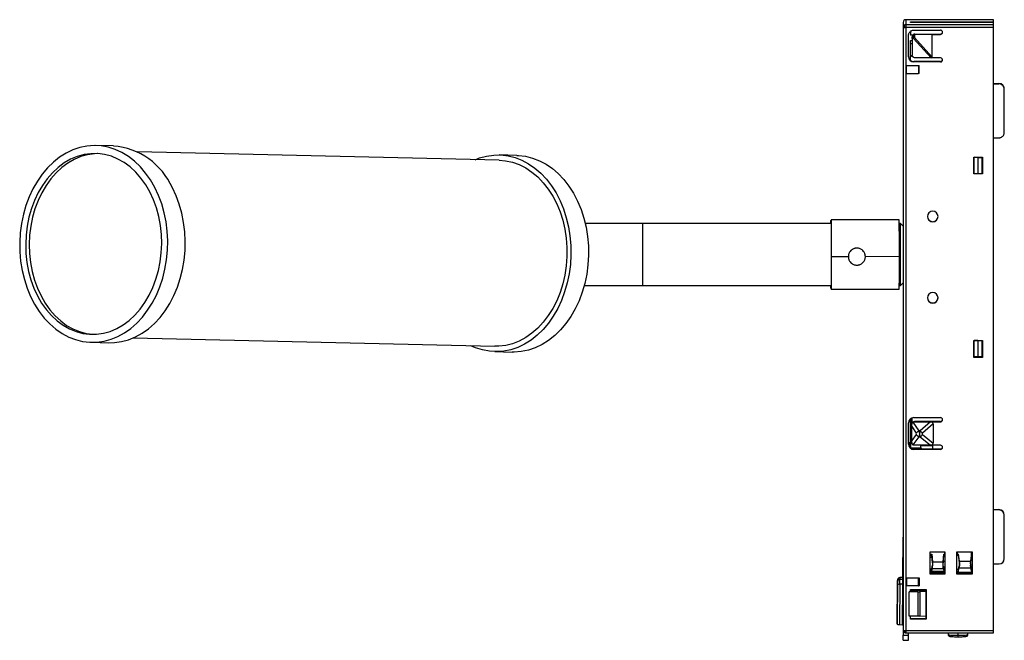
# Model space of a CAD drawing. Header units: millimetres. Extents: x -357 to -172, y -165 to -48.
import ezdxf

# ---------------------------------------------------------------- set-up
doc = ezdxf.new("R2010")
doc.units = ezdxf.units.MM

msp = doc.modelspace()

# ---------------------------------------------------------------- linework, layer by layer
at = {"color": 7, "linetype": 'Continuous', "lineweight": 25}
for p, q in [((-190.99, -48.98), (-190.99, -164.23)), ((-173.99, -48.48), (-190.49, -48.48)), ((-190.49, -48.48), (-190.49, -163.79)), ((-173.99, -49.42), (-190.49, -49.42)), ((-173.99, -49.95), (-190.49, -49.95)), ((-189.59, -48.87), (-174.99, -48.87)), ((-189.59, -49.03), (-189.59, -48.87)), ((-174.99, -49.03), (-189.59, -49.03)), ((-174.99, -48.87), (-173.99, -48.8)), ((-174.99, -48.87), (-174.99, -49.03)), ((-173.99, -49.09), (-174.99, -49.03)), ((-173.99, -163.79), (-173.99, -48.48)), ((-189.99, -55.44), (-189.99, -51.44)), ((-189.59, -50.67), (-189.59, -51.4)), ((-189.59, -51.35), (-189.16, -51.35)), ((-189.19, -51.4), (-189.59, -51.4)), ((-189.29, -51.84), (-189.29, -51.68)), ((-189.09, -51.42), (-189.08, -51.84)), ((-188.99, -50.45), (-183.99, -50.45)), ((-188.9, -51.34), (-188.9, -51.84)), ((-188.79, -51.18), (-188.79, -51.32)), ((-188.79, -51.18), (-183.99, -51.18)), ((-185.59, -51.24), (-188.79, -51.32)), ((-185.59, -51.24), (-185.59, -55.46)), ((-185.59, -51.24), (-183.99, -51.24)), ((-183.99, -51.24), (-183.99, -51.18)), ((-189.59, -52.4), (-189.29, -52.39)), ((-189.59, -56.17), (-189.59, -52.4)), ((-189.59, -52.97), (-189.29, -52.96)), ((-189.08, -51.84), (-189.29, -51.84)), ((-189.08, -52), (-189.29, -52)), ((-189.29, -52), (-189.29, -55.15)), ((-185.75, -55.63), (-189.08, -52)), ((-188.9, -51.84), (-185.59, -55.46)), ((-190.49, -57.12), (-187.99, -57.12)), ((-190.49, -57.13), (-190.39, -57.13)), ((-190.39, -58.63), (-190.39, -57.13)), ((-188.09, -57.13), (-190.39, -57.13)), ((-188.99, -56.37), (-188.99, -56.43)), ((-183.99, -56.37), (-188.99, -56.37)), ((-183.99, -56.43), (-188.99, -56.43)), ((-183.99, -55.63), (-188.79, -55.63)), ((-188.09, -57.13), (-188.09, -58.63)), ((-188.09, -57.13), (-187.99, -57.13)), ((-187.99, -58.62), (-187.99, -57.12)), ((-183.99, -56.43), (-183.99, -56.37)), ((-190.39, -58.63), (-190.49, -58.62)), ((-190.39, -58.63), (-188.09, -58.63)), ((-187.99, -58.62), (-188.09, -58.63)), ((-173.99, -60.49), (-172.99, -60.49)), ((-173.99, -60.54), (-172.99, -60.54)), ((-172.99, -60.54), (-172.99, -60.49)), ((-171.99, -69.69), (-171.99, -61.49)), ((-339.42, -72.23), (-342.71, -72.15)), ((-173.99, -70.69), (-172.99, -70.69)), ((-266.94, -74.91), (-334.93, -73.33)), ((-263.62, -73.99), (-266.91, -73.91)), ((-177.69, -74.3), (-176.09, -74.3)), ((-177.69, -77.49), (-177.69, -74.3)), ((-177.68, -77.44), (-177.68, -74.3)), ((-177.68, -74.35), (-176.19, -74.35)), ((-176.94, -74.4), (-177.68, -74.35)), ((-176.94, -74.4), (-176.94, -77.39)), ((-176.94, -74.4), (-176.19, -74.4)), ((-176.19, -74.35), (-176.19, -77.39)), ((-176.1, -74.3), (-176.1, -77.44)), ((-176.09, -74.3), (-176.09, -77.49)), ((-177.68, -77.44), (-177.69, -77.49)), ((-176.09, -77.49), (-177.69, -77.49)), ((-177.68, -77.35), (-176.94, -77.39)), ((-176.1, -77.44), (-177.68, -77.44)), ((-176.94, -77.39), (-176.19, -77.39)), ((-176.09, -77.49), (-176.1, -77.44)), ((-204.56, -86.79), (-250.75, -86.79)), ((-239.99, -86.79), (-239.99, -98.49)), ((-191.76, -86.14), (-204.56, -86.14)), ((-191.49, -86.79), (-191.74, -86.79)), ((-190.99, -87.29), (-191.49, -86.79)), ((-191.49, -98.49), (-191.49, -86.79)), ((-201.3, -93.05), (-204.5, -93.05)), ((-191.7, -93.04), (-198.1, -93.05)), ((-199.7, -94.63), (-199.71, -94.58)), ((-191.49, -98.49), (-190.99, -97.99)), ((-250.95, -98.49), (-204.56, -98.49)), ((-204.55, -99.14), (-191.75, -99.14)), ((-191.73, -98.49), (-191.49, -98.49)), ((-343.57, -109.14), (-340.27, -109.22)), ((-335.74, -108.32), (-267.75, -109.9)), ((-177.69, -108.78), (-176.09, -108.78)), ((-177.69, -111.97), (-177.69, -108.78)), ((-177.68, -111.92), (-177.68, -108.78)), ((-177.68, -108.78), (-176.19, -108.78)), ((-176.94, -108.83), (-177.68, -108.78)), ((-176.94, -108.83), (-176.94, -111.82)), ((-176.94, -108.83), (-176.19, -108.83)), ((-176.19, -108.78), (-176.19, -111.82)), ((-176.1, -108.78), (-176.1, -111.92)), ((-176.09, -108.78), (-176.09, -111.97)), ((-267.77, -110.9), (-264.48, -110.98)), ((-177.69, -111.97), (-177.68, -111.92)), ((-176.09, -111.97), (-177.69, -111.97)), ((-177.68, -111.78), (-176.94, -111.82)), ((-176.1, -111.92), (-177.68, -111.92)), ((-176.94, -111.82), (-176.19, -111.82)), ((-176.09, -111.97), (-176.1, -111.92)), ((-189.59, -123.69), (-189.59, -128.4)), ((-189.39, -123.59), (-189.39, -124.52)), ((-188.99, -123.3), (-183.99, -123.3)), ((-189.99, -128.29), (-189.99, -124.3)), ((-189.69, -124.05), (-189.69, -128.04)), ((-189.39, -124.99), (-188.56, -126.25)), ((-189.39, -127.63), (-189.39, -124.99)), ((-187.99, -125.8), (-189.09, -124.14)), ((-188.89, -124.04), (-188.89, -124.1)), ((-183.99, -124.04), (-188.89, -124.04)), ((-188.89, -124.1), (-183.99, -124.1)), ((-187.79, -125.8), (-187.99, -125.8)), ((-185.85, -124.1), (-187.79, -125.8)), ((-185.39, -124.5), (-187.39, -126.26)), ((-185.39, -124.5), (-185.39, -128.09)), ((-183.99, -124.1), (-183.99, -124.04)), ((-189.59, -126.69), (-189.39, -126.69)), ((-189.39, -126.74), (-189.59, -126.74)), ((-188.56, -126.47), (-189.39, -127.63)), ((-189.09, -128.45), (-187.99, -126.93)), ((-187.99, -126.93), (-187.79, -126.93)), ((-187.96, -126.38), (-187.86, -126.38)), ((-187.79, -126.93), (-185.85, -128.49)), ((-187.39, -126.48), (-185.39, -128.09)), ((-189.59, -128.86), (-189.59, -129.03)), ((-187.59, -129.02), (-189.59, -129.04)), ((-188.99, -129.23), (-188.99, -129.29)), ((-183.99, -129.23), (-188.99, -129.23)), ((-183.99, -129.29), (-188.99, -129.29)), ((-183.99, -128.49), (-188.89, -128.49)), ((-187.78, -129.02), (-187.69, -128.93)), ((-187.73, -128.97), (-187.59, -128.97)), ((-187.69, -128.93), (-187.69, -128.49)), ((-185.44, -128.6), (-187.69, -128.62)), ((-187.59, -128.97), (-187.59, -129.02)), ((-185.44, -129.23), (-185.44, -128.6)), ((-183.99, -129.29), (-183.99, -129.23)), ((-173.99, -140.6), (-172.99, -140.6)), ((-172.99, -140.67), (-172.99, -140.6)), ((-172.99, -140.67), (-173.99, -140.67)), ((-171.99, -149.82), (-171.99, -141.6)), ((-191.06, -153.39), (-190.99, -145.79)), ((-191.06, -153.63), (-190.99, -146.03)), ((-185.94, -148.55), (-183.14, -148.55)), ((-185.94, -152.75), (-185.94, -148.55)), ((-185.92, -152.67), (-185.92, -148.55)), ((-185.64, -149.07), (-185.92, -149.07)), ((-185.64, -149.22), (-185.92, -149.22)), ((-185.92, -149.24), (-185.64, -149.25)), ((-185.6, -149.62), (-185.92, -149.52)), ((-185.6, -149.69), (-185.92, -149.59)), ((-185.64, -149), (-185.51, -150.4)), ((-185.64, -149.22), (-185.63, -149.26)), ((-185.51, -150.61), (-185.63, -149.26)), ((-183.47, -150.4), (-183.34, -149)), ((-183.47, -150.61), (-183.34, -149.26)), ((-183.35, -149.31), (-183.14, -149.31)), ((-183.26, -149.07), (-183.34, -149.07)), ((-183.26, -149.22), (-183.34, -149.22)), ((-183.34, -149.22), (-183.34, -149.26)), ((-183.26, -148.54), (-183.26, -149.22)), ((-183.26, -149.22), (-183.14, -149.22)), ((-183.14, -148.55), (-183.14, -152.75)), ((-180.89, -148.55), (-178.04, -148.55)), ((-180.89, -152.75), (-180.89, -148.55)), ((-180.76, -149.22), (-180.76, -148.55)), ((-180.61, -149.07), (-180.76, -149.07)), ((-180.61, -149.22), (-180.76, -149.22)), ((-180.43, -150.31), (-180.61, -148.96)), ((-180.44, -150.52), (-180.61, -149.2)), ((-178.15, -148.67), (-178.34, -150.31)), ((-178.15, -148.88), (-178.34, -150.52)), ((-178.19, -148.55), (-178.19, -148.97)), ((-178.19, -149.22), (-178.19, -149.21)), ((-178.19, -149.22), (-178.19, -149.22)), ((-178.15, -148.55), (-178.15, -148.67)), ((-178.15, -148.67), (-178.15, -148.88)), ((-178.06, -148.55), (-178.06, -152.67)), ((-178.04, -148.55), (-178.04, -152.75)), ((-185.55, -151.67), (-185.7, -152.16)), ((-185.7, -152.16), (-185.66, -151.7)), ((-185.55, -151.31), (-185.66, -151.7)), ((-185.55, -151.31), (-185.55, -151.67)), ((-185.55, -151.67), (-183.43, -151.67)), ((-185.52, -151.56), (-185.52, -151.25)), ((-185.51, -150.4), (-183.47, -150.4)), ((-185.51, -150.61), (-185.51, -150.4)), ((-183.47, -150.4), (-183.47, -150.61)), ((-183.45, -151.56), (-183.45, -151.25)), ((-183.14, -150.39), (-183.44, -150.29)), ((-183.14, -150.45), (-183.44, -150.36)), ((-183.43, -151.67), (-183.43, -151.31)), ((-183.43, -151.31), (-183.32, -151.7)), ((-183.28, -152.16), (-183.43, -151.67)), ((-183.28, -152.16), (-183.32, -151.7)), ((-180.65, -151.85), (-180.45, -151.22)), ((-180.65, -152.21), (-180.45, -151.58)), ((-180.45, -151.22), (-180.45, -151.58)), ((-180.45, -151.58), (-178.33, -151.58)), ((-180.44, -150.52), (-180.43, -150.31)), ((-180.43, -150.31), (-178.34, -150.31)), ((-180.4, -151.3), (-180.41, -151.06)), ((-180.4, -150.75), (-180.4, -150.72)), ((-178.09, -151.03), (-178.37, -151.03)), ((-178.34, -150.31), (-178.34, -150.52)), ((-178.33, -151.22), (-178.33, -151.58)), ((-178.33, -151.22), (-178.15, -151.85)), ((-178.33, -151.58), (-178.15, -152.21)), ((-178.32, -150.77), (-178.26, -151.01)), ((-178.31, -151.28), (-178.09, -151.28)), ((-173.99, -150.83), (-172.97, -150.81)), ((-191.06, -153.36), (-191.6, -153.4)), ((-191.06, -153.36), (-191.6, -153.4)), ((-191.6, -153.4), (-191.6, -153.71)), ((-191.6, -153.4), (-191.6, -153.4)), ((-191.06, -153.36), (-191.06, -153.36)), ((-191.06, -153.36), (-191.06, -153.66)), ((-191.06, -153.36), (-191.06, -153.36)), ((-191.06, -153.36), (-191.06, -153.36)), ((-190.49, -153.43), (-187.99, -153.43)), ((-190.39, -153.44), (-190.49, -153.44)), ((-190.39, -153.44), (-188.09, -153.44)), ((-190.39, -153.44), (-190.39, -154.94)), ((-188.09, -153.44), (-187.99, -153.44)), ((-188.09, -154.94), (-188.09, -153.44)), ((-187.99, -153.43), (-187.99, -154.93)), ((-185.92, -152.67), (-185.94, -152.75)), ((-183.14, -152.75), (-185.94, -152.75)), ((-185.92, -152.01), (-185.69, -152.01)), ((-183.31, -152.21), (-185.92, -152.24)), ((-185.92, -152.34), (-183.39, -152.32)), ((-183.39, -152.57), (-185.92, -152.6)), ((-183.14, -152.67), (-185.92, -152.67)), ((-185.7, -152.16), (-183.28, -152.16)), ((-183.39, -152.36), (-183.13, -152.11)), ((-183.14, -152.25), (-183.39, -152.51)), ((-183.39, -152.57), (-183.39, -152.51)), ((-183.14, -152.52), (-183.39, -152.53)), ((-183.3, -151.99), (-183.22, -151.99)), ((-183.14, -151.91), (-183.22, -151.99)), ((-180.66, -152.55), (-180.89, -152.55)), ((-180.61, -152.66), (-180.89, -152.66)), ((-178.06, -152.67), (-180.89, -152.67)), ((-178.04, -152.75), (-180.89, -152.75)), ((-180.66, -152.38), (-180.65, -152.45)), ((-180.65, -151.85), (-180.65, -152.21)), ((-180.65, -151.98), (-180.65, -151.85)), ((-180.65, -152.34), (-180.65, -152.21)), ((-180.65, -152.34), (-178.15, -152.34)), ((-180.65, -152.44), (-180.65, -152.46)), ((-180.65, -152.49), (-180.65, -152.44)), ((-178.16, -152.46), (-180.65, -152.46)), ((-180.65, -152.49), (-180.65, -152.52)), ((-178.09, -152.64), (-178.2, -152.64)), ((-178.15, -151.85), (-178.15, -152.21)), ((-178.15, -152.21), (-178.15, -152.34)), ((-178.04, -152.75), (-178.06, -152.67)), ((-192.07, -154.22), (-192.14, -161.8)), ((-192.14, -162.15), (-192.07, -154.57)), ((-192.07, -153.89), (-192.07, -154.2)), ((-192.07, -153.89), (-192.07, -153.95)), ((-192.07, -154.57), (-192.07, -154.2)), ((-191.61, -154.61), (-191.68, -162.23)), ((-191.61, -154.61), (-191.6, -153.71)), ((-191.07, -154.62), (-191.61, -154.61)), ((-191.6, -153.71), (-191.06, -153.66)), ((-191.14, -162.28), (-191.07, -154.62)), ((-191.07, -154.62), (-191.06, -153.66)), ((-191.07, -154.62), (-190.99, -154.62)), ((-190.99, -153.63), (-191.06, -153.63)), ((-191.06, -153.66), (-190.99, -153.66)), ((-190.49, -154.93), (-190.39, -154.94)), ((-188.09, -154.94), (-190.39, -154.94)), ((-188.09, -154.94), (-187.99, -154.93)), ((-191.09, -156.46), (-190.99, -156.47)), ((-191.09, -156.46), (-190.99, -156.47)), ((-188.22, -156.05), (-189.84, -156.08)), ((-189.84, -156.08), (-189.82, -156.05)), ((-189.84, -160.61), (-189.84, -156.08)), ((-189.59, -155.64), (-186.69, -155.64)), ((-189.59, -156.05), (-189.59, -155.64)), ((-188.72, -155.84), (-189.59, -155.9)), ((-186.71, -155.79), (-188.72, -155.84)), ((-188.22, -156.05), (-188.22, -160.65)), ((-187.87, -156.03), (-186.76, -155.91)), ((-187.87, -156.03), (-187.87, -160.64)), ((-186.76, -155.91), (-186.71, -155.91)), ((-186.76, -155.91), (-186.76, -160.55)), ((-186.71, -155.64), (-186.71, -161.15)), ((-186.69, -155.64), (-186.69, -161.23)), ((-191.11, -159.17), (-190.99, -159.16)), ((-188.22, -160.65), (-189.84, -160.61)), ((-189.59, -161.23), (-189.59, -160.62)), ((-187.87, -160.64), (-186.76, -160.55)), ((-186.76, -160.55), (-186.71, -160.55)), ((-192.14, -161.8), (-192.14, -162.15)), ((-191.68, -162.23), (-191.14, -162.28)), ((-190.99, -162.28), (-191.14, -162.28)), ((-189.59, -161.05), (-186.71, -161)), ((-186.69, -161.23), (-189.59, -161.23)), ((-186.71, -161.15), (-188.05, -161.15)), ((-186.69, -161.23), (-186.71, -161.15)), ((-190.99, -164.23), (-189.99, -164.23)), ((-190.49, -163.32), (-173.99, -163.32)), ((-190.49, -163.79), (-173.99, -163.79)), ((-189.99, -164.23), (-189.99, -163.79)), ((-182.54, -163.79), (-182.54, -164.11)), ((-180.69, -164.51), (-180.69, -163.79)), ((-178.84, -164.11), (-178.84, -163.79)), ((-190.99, -165.17), (-189.99, -165.17))]:
    msp.add_line(p, q, dxfattribs=at)
at = {"color": 7, "linetype": 'Continuous', "lineweight": 25, "flags": 128}
for points in [[(-331.65, -80.02), (-332.46, -78.61), (-333.37, -77.31), (-334.37, -76.13), (-335.45, -75.09), (-336.61, -74.2), (-337.83, -73.46), (-339.09, -72.88), (-340.4, -72.47), (-341.72, -72.22), (-343.07, -72.15), (-344.41, -72.25), (-345.74, -72.52), (-347.05, -72.97), (-348.32, -73.57), (-349.54, -74.34), (-350.7, -75.26), (-351.79, -76.32), (-352.81, -77.52), (-353.73, -78.84), (-354.55, -80.26), (-355.26, -81.79), (-355.87, -83.4), (-356.35, -85.08), (-356.71, -86.8), (-356.94, -88.57), (-357.05, -90.35), (-357.02, -92.14), (-356.87, -93.91), (-356.58, -95.65), (-356.17, -97.35), (-355.64, -98.98), (-355, -100.54), (-354.24, -102), (-353.38, -103.36), (-352.42, -104.59), (-351.38, -105.7), (-350.26, -106.67), (-349.07, -107.49), (-347.83, -108.15), (-346.54, -108.64), (-345.22, -108.97), (-343.89, -109.13), (-342.54, -109.12), (-341.2, -108.93), (-339.88, -108.57), (-338.59, -108.05), (-337.34, -107.36), (-336.15, -106.52), (-335.02, -105.52), (-333.97, -104.39), (-333, -103.13), (-332.13, -101.76), (-331.36, -100.28), (-330.7, -98.71), (-330.16, -97.07), (-329.74, -95.36), (-329.44, -93.61), (-329.27, -91.84), (-329.23, -90.05), (-329.32, -88.27), (-329.54, -86.51), (-329.89, -84.79), (-330.36, -83.12), (-330.95, -81.53), (-331.65, -80.02)], [(-332.58, -80.88), (-333.36, -79.52), (-334.25, -78.28), (-335.22, -77.16), (-336.28, -76.18), (-337.4, -75.36), (-338.59, -74.68), (-339.82, -74.17), (-341.09, -73.84), (-342.38, -73.67), (-343.67, -73.68), (-344.96, -73.86), (-346.23, -74.21), (-347.47, -74.73), (-348.66, -75.42), (-349.8, -76.26), (-350.87, -77.25), (-351.86, -78.38), (-352.76, -79.63), (-353.57, -81), (-354.26, -82.46), (-354.84, -84.01), (-355.3, -85.63), (-355.64, -87.3), (-355.85, -89), (-355.92, -90.72), (-355.87, -92.44), (-355.69, -94.14), (-355.37, -95.81), (-354.93, -97.42), (-354.37, -98.96), (-353.7, -100.42), (-352.92, -101.78), (-352.03, -103.02), (-351.06, -104.13), (-350, -105.11), (-348.88, -105.94), (-347.69, -106.61), (-346.46, -107.12), (-345.19, -107.46), (-343.9, -107.63), (-342.61, -107.62), (-341.32, -107.44), (-340.05, -107.09), (-338.81, -106.56), (-337.61, -105.88), (-336.48, -105.04), (-335.41, -104.05), (-334.42, -102.92), (-333.52, -101.67), (-332.71, -100.3), (-332.02, -98.83), (-331.44, -97.29), (-330.98, -95.67), (-330.64, -94), (-330.43, -92.3), (-330.36, -90.58), (-330.41, -88.86), (-330.59, -87.16), (-330.91, -85.49), (-331.35, -83.88), (-331.91, -82.34), (-332.58, -80.88)], [(-342.42, -73.67), (-343.01, -73.69), (-344.3, -73.87), (-345.57, -74.23), (-346.81, -74.75), (-348.01, -75.43), (-349.14, -76.28), (-350.21, -77.27), (-351.2, -78.39), (-352.1, -79.65), (-352.91, -81.01), (-353.6, -82.48), (-354.18, -84.03), (-354.64, -85.64), (-354.98, -87.31), (-355.19, -89.02), (-355.26, -90.74), (-355.21, -92.46), (-355.03, -94.16), (-354.71, -95.82), (-354.28, -97.43), (-353.72, -98.98), (-353.04, -100.43), (-352.26, -101.79), (-351.37, -103.03), (-350.4, -104.15), (-349.34, -105.13), (-348.22, -105.96), (-347.03, -106.63), (-345.8, -107.14), (-344.53, -107.48), (-343.25, -107.64), (-343.2, -107.65)], [(-271.45, -74.81), (-270.6, -74.48), (-269.28, -74.13), (-267.94, -73.94), (-266.6, -73.92), (-265.26, -74.08), (-263.94, -74.41), (-262.65, -74.91), (-261.41, -75.57), (-260.23, -76.39), (-259.1, -77.35), (-258.06, -78.46), (-257.1, -79.7), (-256.24, -81.06), (-255.48, -82.52), (-254.84, -84.07), (-254.31, -85.71), (-253.9, -87.4), (-253.62, -89.14), (-253.46, -90.92), (-253.43, -92.7), (-253.54, -94.49), (-253.77, -96.25), (-254.13, -97.98), (-254.62, -99.66), (-255.22, -101.26), (-255.93, -102.79), (-256.76, -104.22), (-257.68, -105.54), (-258.69, -106.73), (-259.78, -107.8), (-260.94, -108.72), (-262.16, -109.48), (-263.43, -110.09), (-264.74, -110.53), (-266.07, -110.8), (-267.41, -110.9), (-268.76, -110.83), (-270.09, -110.59), (-271.39, -110.18), (-272.26, -109.8)], [(-263.62, -73.99), (-263.3, -74), (-261.96, -74.16), (-260.65, -74.49), (-259.36, -74.99), (-258.12, -75.65), (-256.93, -76.46), (-255.81, -77.43), (-254.77, -78.54), (-253.81, -79.78), (-252.95, -81.13), (-252.19, -82.6), (-251.54, -84.15), (-251.01, -85.78), (-250.6, -87.48), (-250.32, -89.22), (-250.16, -90.99), (-250.14, -92.78), (-250.24, -94.56), (-250.48, -96.33), (-250.84, -98.06), (-251.32, -99.73), (-251.92, -101.34), (-252.64, -102.87), (-253.46, -104.3), (-254.38, -105.62), (-255.39, -106.81), (-256.48, -107.87), (-257.65, -108.79), (-258.87, -109.56), (-260.14, -110.17), (-261.44, -110.61), (-262.78, -110.88), (-264.12, -110.98), (-264.48, -110.98)], [(-266.94, -74.91), (-265.71, -75.02), (-264.42, -75.3), (-263.16, -75.74), (-261.93, -76.36), (-260.77, -77.13), (-259.66, -78.06), (-258.64, -79.13), (-257.7, -80.33), (-256.85, -81.65), (-256.12, -83.08), (-255.49, -84.6), (-254.98, -86.19), (-254.59, -87.85), (-254.33, -89.56), (-254.2, -91.29), (-254.2, -93.04), (-254.33, -94.77), (-254.59, -96.49), (-254.97, -98.16), (-255.48, -99.78), (-256.11, -101.32), (-256.85, -102.78), (-257.69, -104.13), (-258.63, -105.36), (-259.65, -106.47), (-260.76, -107.44), (-261.92, -108.26), (-263.14, -108.92), (-264.41, -109.41), (-265.7, -109.74), (-267.01, -109.89), (-267.75, -109.9)], [(-340.27, -109.22), (-339.25, -109.19), (-337.91, -109.01), (-336.59, -108.65), (-335.3, -108.12), (-334.05, -107.44), (-332.85, -106.59), (-331.73, -105.6), (-330.67, -104.47), (-329.71, -103.21), (-328.83, -101.84), (-328.06, -100.36), (-327.41, -98.79), (-326.86, -97.14), (-326.44, -95.44), (-326.14, -93.69), (-325.97, -91.91), (-325.93, -90.13), (-326.02, -88.35), (-326.24, -86.59), (-326.59, -84.87), (-327.06, -83.2), (-327.65, -81.6), (-328.35, -80.09)], [(-204.59, -86.79), (-204.58, -86.54), (-204.57, -86.26), (-204.56, -86.15), (-204.55, -86.21), (-204.54, -86.46), (-204.54, -86.87), (-204.53, -87.44), (-204.52, -88.15), (-204.51, -88.98), (-204.51, -89.91), (-204.5, -90.92), (-204.5, -91.98), (-204.5, -93.05)], [(-204.5, -93.05), (-204.5, -94.11), (-204.5, -95.14), (-204.51, -96.09), (-204.51, -96.95), (-204.52, -97.69), (-204.53, -98.3), (-204.54, -98.75), (-204.54, -99.03), (-204.55, -99.14), (-204.56, -99.08), (-204.57, -98.83), (-204.58, -98.49)], [(-180.61, -152.67), (-180.63, -152.61), (-180.65, -152.46)], [(-178.16, -152.46), (-178.18, -152.61), (-178.2, -152.67)], [(-192.07, -154.22), (-192.07, -154.15), (-192.07, -154.09), (-192.07, -154.03), (-192.07, -153.98), (-192.07, -153.95)]]:
    msp.add_lwpolyline(points, dxfattribs=at)
at = {"color": 7, "linetype": 'Continuous', "lineweight": 25}
for centre, radius, start, end in [((-190.76, -49.04), 0.899, 255.3437, 273.1193), ((-190.58, -49.62), 0.205, 132.4275, 187.0465), ((-189.94, -49.62), 0.842, 181.8775, 202.7561), ((-190.49, -42.68), 7.27, 268.2738, 270.0374), ((-183.99, -50.84), 0.4, 0.056, 90.0559), ((-183.99, -50.78), 0.4, 269.9471, 355.4565), ((-183.99, -50.84), 0.4, 269.9441, 359.944), ((-190.12, -50.68), 1.68, 308.0925, 313.6238), ((-189.04, -49.01), 2.88, 269.2267, 270.4427), ((-189.04, -49.14), 2.76, 270.4376, 271.7122), ((-190.11, -50.69), 1.66, 313.5846, 316.3101), ((-188.99, -55.37), 0.999, 180.056, 270.0559), ((-188.99, -55.43), 0.999, 180.056, 270.0559), ((-188.99, -54.43), 1, 233.1867, 256.9716), ((-183.99, -56.03), 0.399, 269.91, 90.09), ((-183.99, -55.97), 0.4, 269.9471, 355.4565), ((-172.99, -61.49), 0.999, 0.056, 90.0559), ((-340.47, -85.43), 13.24, 23.7582, 85.4293), ((-185.44, -85.5), 1, 0.09, 179.91), ((-391.05, -91.33), 199.36, 359.5075, 1.4924), ((-185.44, -85.47), 1, 180.09, 359.91), ((-185.44, -85.5), 1, 180.09, 359.91), ((-346.32, -94.74), 154.63, 358.3709, 0.6292), ((-185.44, -100.77), 1, 0.09, 179.91), ((-185.44, -100.74), 1, 180.09, 359.91), ((-185.44, -100.77), 1, 180.09, 359.91), ((-188.99, -124.3), 0.999, 89.9441, 179.944), ((-188.89, -123.66), 0.498, 140.0856, 179.9919), ((-183.99, -123.7), 0.4, 0.056, 90.0559), ((-183.99, -123.64), 0.4, 269.9471, 355.4565), ((-183.99, -123.7), 0.4, 269.9441, 359.944), ((-189.73, -126.56), 2.51, 89.1626, 95.3536), ((-188.89, -124.54), 0.499, 89.9787, 179.9788), ((-187.29, -127.27), 1.63, 115.4932, 141.1119), ((-189.15, -127.4), 2.1, 33.0363, 49.6362), ((-187.42, -125.65), 1.41, 215.9609, 245.9944), ((-188.86, -125.58), 1.73, 308.3439, 328.4537), ((-189.76, -129.26), 1.22, 86.4823, 100.6628), ((-188.99, -128.06), 0.997, 180.0153, 233.2044), ((-188.99, -128.29), 0.999, 180.056, 270.0559), ((-188.99, -128.23), 1, 233.1917, 270.0055), ((-183.99, -128.89), 0.4, 0.056, 90.0559), ((-183.99, -128.83), 0.4, 269.9471, 355.4565), ((-183.99, -128.89), 0.4, 269.9441, 359.944), ((-172.99, -141.6), 0.999, 0.056, 90.0559), ((-172.99, -141.67), 0.999, 0.056, 90.0559), ((-172.99, -149.82), 0.999, 270.9428, 359.9453), ((-191.57, -153.9), 0.499, 94.4031, 179.4129), ((-150.87, -152.36), 29.79, 179.2753, 180.0461), ((-172.53, -152.44), 8.13, 179.2753, 180.0461), ((-170.03, -152.44), 8.13, 179.2753, 180.0461), ((-191.57, -154.2), 0.499, 94.4031, 179.4129), ((-191.7, -152.81), 1.8, 258.2684, 272.871), ((-190.61, -161.3), 2.03, 259.3372, 273.5177), ((-190.79, -163.43), 0.172, 211.0164, 273.7709), ((-190.49, -163.29), 0.5, 207.3459, 270), ((-190.76, -162.89), 0.712, 268.8843, 292.7063), ((-181.12, -156.19), 8.05, 259.8162, 273.0387), ((-180.19, -157.27), 6.97, 265.929, 281.2162)]:
    msp.add_arc(centre, radius, start, end, dxfattribs=at)
for points, knots in [([(-190.49, -48.48), (-190.62, -48.48), (-190.75, -48.53), (-190.94, -48.72), (-190.99, -48.85), (-190.99, -48.98)], [0, 0, 0, 0, 0.5, 0.5, 1, 1, 1, 1]), ([(-190.71, -49.47), (-190.73, -49.48), (-190.78, -49.5), (-190.83, -49.55), (-190.88, -49.6), (-190.93, -49.67), (-190.98, -49.78), (-190.99, -49.87), (-190.99, -49.91)], [0, 0, 0, 0, 0.1317216, 0.2602989, 0.3883485, 0.5175821, 0.7396638, 1, 1, 1, 1]), ([(-190.49, -49.42), (-190.53, -49.42), (-190.57, -49.42), (-190.63, -49.44), (-190.65, -49.44), (-190.67, -49.45), (-190.68, -49.45), (-190.7, -49.46), (-190.7, -49.46), (-190.71, -49.47)], [0, 0, 0, 0, 0.5, 0.5, 0.75, 0.75, 0.875, 0.875, 1, 1, 1, 1]), ([(-189.99, -51.44), (-189.99, -51.41), (-189.99, -51.35), (-189.97, -51.26), (-189.95, -51.16), (-189.91, -51.04), (-189.83, -50.89), (-189.7, -50.73), (-189.54, -50.6), (-189.37, -50.51), (-189.18, -50.45), (-189.05, -50.45), (-188.99, -50.45)], [0, 0, 0, 0, 0.0600993, 0.1198084, 0.179664, 0.2401991, 0.369538, 0.5001206, 0.62939, 0.7600424, 0.879663, 1, 1, 1, 1]), ([(-188.79, -51.18), (-188.92, -51.18), (-189.05, -51.23), (-189.24, -51.42), (-189.29, -51.55), (-189.29, -51.68)], [0, 0, 0, 0, 0.5, 0.5, 1, 1, 1, 1]), ([(-189.09, -51.42), (-189.1, -51.43), (-189.13, -51.46), (-189.17, -51.5), (-189.21, -51.55), (-189.25, -51.61), (-189.28, -51.71), (-189.29, -51.78), (-189.29, -51.82)], [0, 0, 0, 0, 0.1237575, 0.2472582, 0.3722075, 0.5002527, 0.7473612, 1, 1, 1, 1]), ([(-189.09, -51.42), (-189.07, -51.41), (-189.04, -51.39), (-188.99, -51.37), (-188.95, -51.35), (-188.92, -51.34), (-188.9, -51.34)], [0, 0, 0, 0, 0.268567, 0.523491, 0.7666, 1, 1, 1, 1]), ([(-189.17, -55.46), (-189.24, -55.45), (-189.4, -55.43), (-189.52, -55.33), (-189.59, -55.28)], [0, 0, 0, 0, 0.440035, 1, 1, 1, 1]), ([(-188.79, -55.63), (-188.85, -55.63), (-188.91, -55.62), (-189.04, -55.58), (-189.09, -55.54), (-189.19, -55.44), (-189.23, -55.39), (-189.28, -55.27), (-189.29, -55.2), (-189.29, -55.15)], [0, 0, 0, 0, 0.25, 0.25, 0.5, 0.5, 0.75, 0.75, 1, 1, 1, 1]), ([(-171.99, -61.54), (-171.99, -61.5), (-171.99, -61.44), (-172.01, -61.35), (-172.03, -61.26), (-172.07, -61.13), (-172.15, -60.98), (-172.28, -60.83), (-172.44, -60.7), (-172.61, -60.61), (-172.8, -60.55), (-172.93, -60.54), (-172.99, -60.54)], [0, 0, 0, 0, 0.0600993, 0.1198084, 0.179664, 0.2401991, 0.369538, 0.5001206, 0.62939, 0.7600424, 0.879663, 1, 1, 1, 1]), ([(-172.99, -70.69), (-172.96, -70.69), (-172.9, -70.69), (-172.8, -70.67), (-172.71, -70.65), (-172.59, -70.61), (-172.44, -70.53), (-172.28, -70.4), (-172.15, -70.24), (-172.06, -70.07), (-172, -69.88), (-171.99, -69.75), (-171.99, -69.69)], [0, 0, 0, 0, 0.060099, 0.119808, 0.179664, 0.240199, 0.369538, 0.500121, 0.62939, 0.760042, 0.879663, 1, 1, 1, 1]), ([(-199.7, -91.44), (-199.74, -91.44), (-199.82, -91.44), (-199.95, -91.46), (-200.07, -91.48), (-200.19, -91.52), (-200.36, -91.58), (-200.58, -91.69), (-200.84, -91.9), (-201.05, -92.16), (-201.18, -92.42), (-201.25, -92.64), (-201.29, -92.84), (-201.3, -92.98), (-201.3, -93.05)], [0, 0, 0, 0, 0.047646, 0.096461, 0.146464, 0.197669, 0.250092, 0.353998, 0.499897, 0.643883, 0.749728, 0.8362, 0.919601, 1, 1, 1, 1]), ([(-198.1, -93.05), (-198.1, -93.01), (-198.1, -92.93), (-198.12, -92.8), (-198.14, -92.68), (-198.18, -92.56), (-198.24, -92.39), (-198.35, -92.16), (-198.56, -91.9), (-198.82, -91.69), (-199.07, -91.56), (-199.29, -91.49), (-199.5, -91.45), (-199.64, -91.44), (-199.7, -91.44)], [0, 0, 0, 0, 0.047848, 0.096769, 0.146778, 0.197892, 0.250123, 0.356051, 0.500195, 0.646135, 0.750109, 0.836713, 0.919986, 1, 1, 1, 1]), ([(-201.3, -93.05), (-201.3, -93.09), (-201.3, -93.17), (-201.28, -93.29), (-201.26, -93.42), (-201.23, -93.54), (-201.17, -93.7), (-201.05, -93.93), (-200.84, -94.18), (-200.58, -94.39), (-200.33, -94.51), (-200.11, -94.58), (-199.91, -94.63), (-199.77, -94.63), (-199.7, -94.63)], [0, 0, 0, 0, 0.047877, 0.096828, 0.14687, 0.198019, 0.250288, 0.356141, 0.500181, 0.646068, 0.749997, 0.836643, 0.919953, 1, 1, 1, 1]), ([(-199.7, -94.63), (-199.66, -94.63), (-199.58, -94.63), (-199.46, -94.62), (-199.34, -94.59), (-199.21, -94.56), (-199.05, -94.5), (-198.82, -94.38), (-198.56, -94.18), (-198.35, -93.92), (-198.22, -93.68), (-198.15, -93.46), (-198.11, -93.25), (-198.1, -93.11), (-198.1, -93.05)], [0, 0, 0, 0, 0.047721, 0.096619, 0.14671, 0.19801, 0.250534, 0.354388, 0.500472, 0.644278, 0.750154, 0.836468, 0.919727, 1, 1, 1, 1]), ([(-189.59, -123.52), (-189.59, -123.53), (-189.59, -123.58), (-189.59, -123.63), (-189.59, -123.69)], [0, 0, 0, 0, 0.0469476, 1, 1, 1, 1]), ([(-189.39, -123.59), (-189.39, -123.54), (-189.38, -123.47), (-189.35, -123.39), (-189.33, -123.37)], [0, 0, 0, 0, 0.595735, 1, 1, 1, 1]), ([(-189.39, -124.61), (-189.39, -124.59), (-189.39, -124.55), (-189.38, -124.49), (-189.35, -124.41), (-189.3, -124.32), (-189.22, -124.21), (-189.13, -124.17), (-189.09, -124.14)], [0, 0, 0, 0, 0.089794, 0.203022, 0.339717, 0.499885, 0.748124, 1, 1, 1, 1]), ([(-189.39, -124.99), (-189.39, -124.96), (-189.39, -124.9), (-189.39, -124.81), (-189.39, -124.71), (-189.39, -124.64), (-189.39, -124.61)], [0, 0, 0, 0, 0.23568, 0.480277, 0.734762, 1, 1, 1, 1]), ([(-187.99, -125.8), (-187.99, -125.83), (-187.98, -125.89), (-187.97, -125.99), (-187.97, -126.08), (-187.96, -126.18), (-187.96, -126.28), (-187.96, -126.35), (-187.96, -126.38)], [0, 0, 0, 0, 0.171638, 0.341211, 0.508775, 0.674387, 0.838108, 1, 1, 1, 1]), ([(-187.86, -126.38), (-187.86, -126.35), (-187.85, -126.28), (-187.85, -126.18), (-187.84, -126.08), (-187.83, -125.99), (-187.81, -125.89), (-187.8, -125.83), (-187.79, -125.8)], [0, 0, 0, 0, 0.161222, 0.324381, 0.489665, 0.657249, 0.827306, 1, 1, 1, 1]), ([(-185.39, -124.5), (-185.39, -124.38), (-185.43, -124.28), (-185.59, -124.14), (-185.71, -124.1), (-185.85, -124.1)], [0, 0, 0, 0, 0.5, 0.5, 1, 1, 1, 1]), ([(-189.39, -128), (-189.39, -127.94), (-189.39, -127.82), (-189.39, -127.69), (-189.39, -127.63)], [0, 0, 0, 0, 0.519737, 1, 1, 1, 1]), ([(-187.96, -126.38), (-187.96, -126.41), (-187.96, -126.48), (-187.96, -126.57), (-187.97, -126.67), (-187.97, -126.76), (-187.98, -126.85), (-187.99, -126.91), (-187.99, -126.93)], [0, 0, 0, 0, 0.1619619, 0.325725, 0.4913514, 0.658901, 0.8284319, 1, 1, 1, 1]), ([(-187.79, -126.93), (-187.8, -126.91), (-187.81, -126.85), (-187.83, -126.76), (-187.84, -126.67), (-187.85, -126.57), (-187.85, -126.48), (-187.86, -126.41), (-187.86, -126.38)], [0, 0, 0, 0, 0.172485, 0.342417, 0.50996, 0.675285, 0.83857, 1, 1, 1, 1]), ([(-187.39, -126.26), (-187.44, -126.29), (-187.46, -126.33), (-187.46, -126.38), (-187.45, -126.39), (-187.45, -126.41), (-187.44, -126.43), (-187.43, -126.45), (-187.41, -126.47), (-187.39, -126.48)], [0, 0, 0, 0, 0.5, 0.5, 0.625, 0.625, 0.75, 0.75, 1, 1, 1, 1]), ([(-189.59, -128.4), (-189.59, -128.43), (-189.59, -128.48), (-189.59, -128.56), (-189.59, -128.63), (-189.59, -128.7), (-189.59, -128.76), (-189.59, -128.81), (-189.59, -128.85), (-189.59, -128.86), (-189.59, -128.86)], [0, 0, 0, 0, 0.139983, 0.268598, 0.387552, 0.499001, 0.623961, 0.749572, 0.874448, 1, 1, 1, 1]), ([(-189.39, -128), (-189.39, -128.03), (-189.39, -128.07), (-189.37, -128.14), (-189.35, -128.21), (-189.3, -128.29), (-189.22, -128.39), (-189.13, -128.43), (-189.09, -128.45)], [0, 0, 0, 0, 0.123725, 0.246193, 0.369642, 0.496258, 0.742641, 1, 1, 1, 1]), ([(-185.85, -128.49), (-185.71, -128.49), (-185.59, -128.46), (-185.43, -128.32), (-185.39, -128.21), (-185.39, -128.09)], [0, 0, 0, 0, 0.5, 0.5, 1, 1, 1, 1]), ([(-185.5, -150.57), (-185.5, -150.74), (-185.51, -150.94), (-185.52, -151.29), (-185.52, -151.45), (-185.52, -151.56)], [0, 0, 0, 0, 0.5, 0.5, 1, 1, 1, 1]), ([(-185.51, -150.93), (-185.51, -150.95), (-185.51, -151.03), (-185.52, -151.15), (-185.52, -151.22), (-185.52, -151.25)], [0, 0, 0, 0, 0.1935105, 0.5967552, 1, 1, 1, 1]), ([(-183.45, -151.56), (-183.46, -151.45), (-183.46, -151.29), (-183.47, -150.94), (-183.48, -150.74), (-183.48, -150.57)], [0, 0, 0, 0, 0.5, 0.5, 1, 1, 1, 1]), ([(-183.45, -151.25), (-183.46, -151.22), (-183.46, -151.15), (-183.47, -151.03), (-183.47, -150.95), (-183.47, -150.93)], [0, 0, 0, 0, 0.404346, 0.808691, 1, 1, 1, 1]), ([(-191.6, -153.4), (-191.67, -153.41), (-191.79, -153.43), (-191.94, -153.55), (-192.03, -153.69), (-192.06, -153.83), (-192.07, -153.92), (-192.07, -153.95), (-192.07, -153.95)], [0, 0, 0, 0, 0.240821, 0.470334, 0.677747, 0.853028, 0.991467, 1, 1, 1, 1]), ([(-188.22, -156.05), (-188.16, -156.05), (-188.09, -156.05), (-187.96, -156.04), (-187.91, -156.04), (-187.87, -156.03)], [0, 0, 0, 0, 0.5, 0.5, 1, 1, 1, 1]), ([(-187.87, -160.64), (-187.91, -160.64), (-187.96, -160.65), (-188.09, -160.65), (-188.16, -160.65), (-188.22, -160.65)], [0, 0, 0, 0, 0.5, 0.5, 1, 1, 1, 1]), ([(-192.14, -162.15), (-192.14, -162.15), (-192.13, -162.16), (-192.09, -162.17), (-192.05, -162.18), (-191.97, -162.19), (-191.91, -162.2), (-191.8, -162.21), (-191.74, -162.22), (-191.68, -162.23)], [0, 0, 0, 0, 0.25, 0.25, 0.5, 0.5, 0.75, 0.75, 1, 1, 1, 1]), ([(-190.99, -163.29), (-190.99, -163.31), (-190.99, -163.36), (-190.98, -163.41), (-190.96, -163.46), (-190.95, -163.49), (-190.94, -163.5), (-190.94, -163.51), (-190.94, -163.51), (-190.94, -163.52), (-190.94, -163.52)], [0, 0, 0, 0, 0.279125, 0.531765, 0.773047, 0.888379, 0.944741, 0.972596, 0.991113, 1, 1, 1, 1]), ([(-190.99, -165.16), (-190.99, -165.17), (-190.99, -165.17), (-190.99, -165.16), (-190.99, -165.14), (-190.99, -165.11), (-190.99, -165.04), (-190.99, -164.92), (-190.99, -164.77), (-190.99, -164.6), (-190.99, -164.42), (-190.99, -164.29), (-190.99, -164.23)], [0, 0, 0, 0, 0.060099, 0.119808, 0.179664, 0.240199, 0.369538, 0.500121, 0.62939, 0.760042, 0.879663, 1, 1, 1, 1]), ([(-189.99, -165.16), (-189.99, -165.18), (-189.99, -165.09), (-189.99, -164.74), (-189.99, -164.49), (-189.99, -164.23)], [0, 0, 0, 0, 0.5, 0.5, 1, 1, 1, 1]), ([(-182.54, -164.11), (-182.54, -164.11), (-182.55, -164.15), (-182.52, -164.23), (-182.47, -164.31), (-182.41, -164.36), (-182.35, -164.4), (-182.29, -164.42), (-182.18, -164.44), (-181.97, -164.47), (-181.59, -164.49), (-181.14, -164.5), (-180.78, -164.51), (-180.59, -164.51), (-180.58, -164.5)], [0, 0, 0, 0, 0.003397, 0.047575, 0.083226, 0.115345, 0.147019, 0.18604, 0.260942, 0.455381, 0.624514, 0.80239, 0.978533, 1, 1, 1, 1]), ([(-180.69, -164.51), (-180.67, -164.51), (-180.49, -164.51), (-180.14, -164.5), (-179.7, -164.49), (-179.34, -164.46), (-179.16, -164.44), (-179.05, -164.41), (-178.97, -164.36), (-178.9, -164.3), (-178.85, -164.21), (-178.84, -164.14), (-178.84, -164.11)], [0, 0, 0, 0, 0.020554, 0.203996, 0.387764, 0.572884, 0.763631, 0.842115, 0.881974, 0.921544, 0.964928, 1, 1, 1, 1])]:
    msp.add_open_spline(points, degree=3, knots=knots, dxfattribs=at)
for points in [[(-188.9, -51.34), (-188.87, -51.33), (-188.83, -51.32), (-188.79, -51.32)], [(-189.29, -52), (-189.29, -51.97), (-189.29, -51.92), (-189.29, -51.87), (-189.29, -51.84)], [(-189.08, -51.84), (-189.02, -51.84), (-188.96, -51.84), (-188.9, -51.84)], [(-189.08, -51.9), (-189.08, -51.88), (-189.08, -51.86), (-189.08, -51.84)], [(-189.08, -52), (-189.08, -51.97), (-189.08, -51.93), (-189.08, -51.9)], [(-185.75, -55.63), (-185.65, -55.63), (-185.59, -55.57), (-185.59, -55.46)], [(-189.59, -123.69), (-189.66, -123.8), (-189.69, -123.92), (-189.69, -124.05)], [(-189.09, -124.14), (-189.03, -124.12), (-188.96, -124.1), (-188.89, -124.1)], [(-188.56, -126.47), (-188.51, -126.41), (-188.51, -126.32), (-188.56, -126.25)], [(-189.59, -128.4), (-189.66, -128.29), (-189.69, -128.17), (-189.69, -128.04)], [(-188.89, -128.49), (-188.96, -128.49), (-189.03, -128.48), (-189.09, -128.45)], [(-185.52, -151.25), (-185.53, -151.27), (-185.54, -151.29), (-185.55, -151.31)], [(-185.52, -151.56), (-185.53, -151.6), (-185.54, -151.64), (-185.55, -151.67)], [(-185.51, -150.4), (-185.51, -150.45), (-185.5, -150.51), (-185.5, -150.57)], [(-183.48, -150.57), (-183.48, -150.51), (-183.47, -150.45), (-183.47, -150.4)], [(-183.43, -151.31), (-183.44, -151.29), (-183.45, -151.27), (-183.45, -151.25)], [(-183.43, -151.67), (-183.44, -151.64), (-183.45, -151.6), (-183.45, -151.56)], [(-180.41, -151.06), (-180.42, -151.13), (-180.44, -151.18), (-180.45, -151.22)], [(-180.45, -151.58), (-180.44, -151.51), (-180.42, -151.42), (-180.4, -151.3)], [(-180.44, -150.52), (-180.42, -150.59), (-180.41, -150.67), (-180.4, -150.75)], [(-180.4, -150.72), (-180.41, -150.58), (-180.42, -150.43), (-180.43, -150.31)], [(-180.4, -150.75), (-180.4, -150.86), (-180.4, -150.97), (-180.41, -151.06)], [(-180.4, -151.3), (-180.4, -151.13), (-180.4, -150.93), (-180.4, -150.72)], [(-178.38, -150.75), (-178.37, -150.67), (-178.35, -150.59), (-178.34, -150.52)], [(-178.34, -150.31), (-178.35, -150.43), (-178.36, -150.58), (-178.37, -150.72)], [(-178.37, -150.72), (-178.37, -150.93), (-178.37, -151.13), (-178.37, -151.29)], [(-178.33, -151.22), (-178.34, -151.18), (-178.36, -151.13), (-178.37, -151.06)], [(-178.37, -151.29), (-178.36, -151.41), (-178.34, -151.51), (-178.33, -151.58)], [(-180.65, -152.44), (-180.66, -152.42), (-180.66, -152.4), (-180.66, -152.38)], [(-180.65, -152.46), (-180.65, -152.46), (-180.65, -152.45), (-180.65, -152.45)], [(-178.15, -152.45), (-178.15, -152.45), (-178.15, -152.46), (-178.16, -152.46)]]:
    msp.add_open_spline(points, degree=3, dxfattribs=at)

doc.saveas('drawing.dxf')
